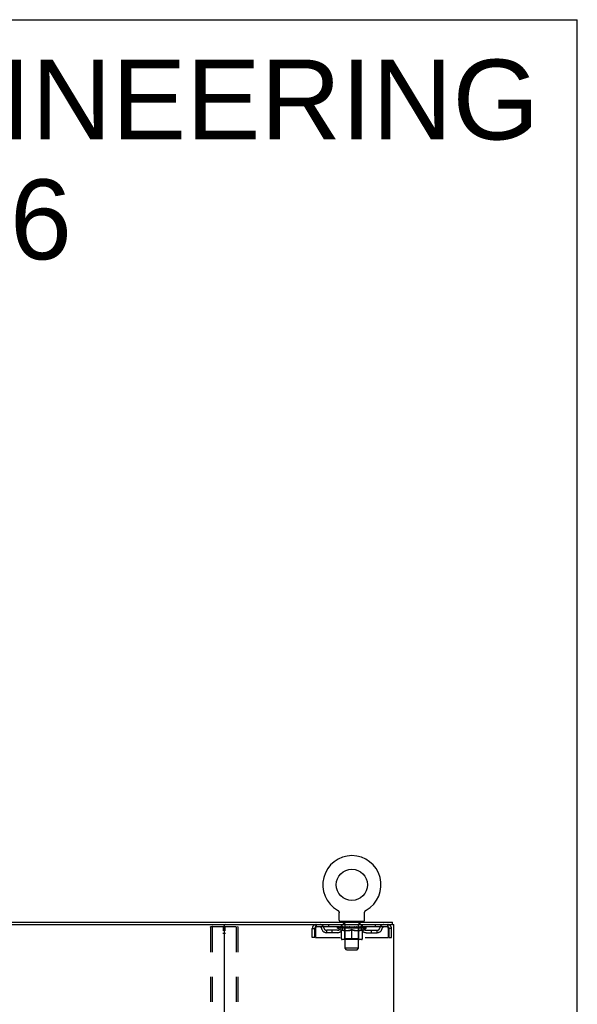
# Model space of a CAD drawing. Header units: inches. Extents: x 0 to 200, y 0 to 129.
# Tile 94 of 94: x 175 to 200, y 86 to 129. Entities that reach past the tile are written whole.
import ezdxf

# ---------------------------------------------------------------- set-up
doc = ezdxf.new("R2010")
doc.units = ezdxf.units.IN
doc.header["$LTSCALE"] = 11
doc.header["$MEASUREMENT"] = 0
doc.linetypes.add('HIDDEN', pattern=[0.2, 0.1, -0.1])
doc.layers.get('0').update_dxf_attribs({"linetype": 'CONTINUOUS'})
for name, color, linetype in [('DEFAULT_2', 8, 'HIDDEN'), ('DIMENSIONS', 7, 'CONTINUOUS'), ('WITNESSMARKS', 7, 'CONTINUOUS')]:
    doc.layers.add(name, color=color, linetype=linetype)
doc.styles.get("Standard").update_dxf_attribs({"font": 'arial.ttf'})

msp = doc.modelspace()

# ---------------------------------------------------------------- linework, layer by layer
at = {"color": 7, "linetype": 'Continuous'}
for p, q in [((0, 129.412), (200, 129.412)), ((200, 0), (200, 129.412)), ((189.392, 90.059), (189.392, 90.059)), ((189.392, 90.059), (189.397, 90.056)), ((189.395, 90.057), (189.394, 90.058)), ((189.397, 90.056), (189.401, 90.054)), ((189.401, 90.054), (189.405, 90.051)), ((189.405, 90.051), (189.409, 90.048)), ((189.409, 90.048), (189.413, 90.045)), ((189.413, 90.045), (189.417, 90.041)), ((189.417, 90.041), (189.421, 90.038)), ((189.421, 90.038), (189.424, 90.034)), ((189.424, 90.034), (189.428, 90.031)), ((189.428, 90.031), (189.431, 90.027)), ((189.431, 90.027), (189.434, 90.023)), ((189.434, 90.023), (189.437, 90.019)), ((189.437, 90.019), (189.44, 90.015)), ((189.44, 90.015), (189.443, 90.01)), ((189.443, 90.01), (189.446, 90.006)), ((189.446, 90.006), (189.448, 90.002)), ((189.448, 90.002), (189.451, 89.997)), ((189.451, 89.997), (189.453, 89.992)), ((189.453, 89.993), (189.455, 89.988)), ((189.455, 89.988), (189.457, 89.983)), ((189.456, 89.983), (189.458, 89.978)), ((189.458, 89.978), (189.46, 89.973)), ((189.46, 89.973), (189.461, 89.968)), ((189.461, 89.969), (189.462, 89.964)), ((189.462, 89.964), (189.463, 89.959)), ((189.463, 89.959), (189.464, 89.954)), ((189.464, 89.954), (189.464, 89.948)), ((189.465, 89.938), (189.465, 89.934)), ((189.465, 89.62), (189.465, 89.934)), ((190.59, 89.943), (190.591, 89.949)), ((190.59, 89.62), (190.59, 89.934)), ((190.591, 89.954), (190.592, 89.959)), ((190.591, 89.948), (190.591, 89.954)), ((190.592, 89.959), (190.593, 89.964)), ((190.593, 89.964), (190.594, 89.969)), ((190.594, 89.968), (190.596, 89.973)), ((190.596, 89.973), (190.597, 89.978)), ((190.597, 89.978), (190.599, 89.983)), ((190.599, 89.983), (190.601, 89.988)), ((190.601, 89.988), (190.603, 89.993)), ((190.603, 89.992), (190.605, 89.997)), ((190.605, 89.997), (190.607, 90.002)), ((190.607, 90.002), (190.61, 90.006)), ((190.609, 90.006), (190.612, 90.01)), ((190.612, 90.01), (190.615, 90.015)), ((190.615, 90.015), (190.618, 90.019)), ((190.618, 90.019), (190.621, 90.023)), ((190.621, 90.023), (190.624, 90.027)), ((190.624, 90.027), (190.628, 90.031)), ((190.627, 90.031), (190.631, 90.034)), ((190.631, 90.034), (190.635, 90.038)), ((190.634, 90.038), (190.638, 90.041)), ((190.638, 90.041), (190.642, 90.045)), ((190.642, 90.045), (190.646, 90.048)), ((190.646, 90.048), (190.65, 90.051)), ((190.65, 90.051), (190.654, 90.054)), ((190.654, 90.054), (190.659, 90.056)), ((190.654, 90.054), (190.656, 90.055)), ((190.659, 90.056), (190.663, 90.059)), ((190.662, 90.058), (190.66, 90.057)), ((159.092, 89.417), (184.422, 89.417)), ((189.528, 89.551), (189.528, 89.521)), ((190.528, 89.551), (189.528, 89.551)), ((190.528, 89.551), (190.528, 89.521)), ((191.82, 89.417), (191.792, 89.417)), ((191.83, 89.417), (191.83, 89.521))]:
    msp.add_line(p, q, dxfattribs=at)
at = {"color": 3, "linetype": 'Continuous'}
for p, q in [((151.684, 89.521), (191.83, 89.521)), ((184.382, 89.377), (184.382, 9.665)), ((184.422, 89.417), (191.792, 89.417)), ((191.82, 89.417), (191.882, 89.417)), ((191.882, 9.625), (191.882, 89.417))]:
    msp.add_line(p, q, dxfattribs=at)
at = {"color": 7, "linetype": 'Continuous'}
for points in [[(189.464, 89.949), (189.465, 89.943), (189.465, 89.938)], [(190.59, 89.934), (190.59, 89.938), (190.59, 89.943)], [(190.59, 89.934), (190.59, 89.938), (190.59, 89.943)]]:
    msp.add_lwpolyline(points, dxfattribs=at)
msp.add_circle((190.028, 91.179), 0.688, dxfattribs=at)
for centre, radius, start, end in [((190.028, 91.179), 1.288, 299.5053, 240.4947), ((184.342, 89.377), 0.04, 0, 90), ((189.534, 89.62), 0.069, 180, 265), ((190.521, 89.62), 0.069, 275, 360)]:
    msp.add_arc(centre, radius, start, end, dxfattribs=at)
at = {"color": 3, "linetype": 'Continuous'}
msp.add_arc((184.422, 89.377), 0.04, 90, 180, dxfattribs=at)
at = {"layer": 'DEFAULT_2', "color": 8, "linetype": 'HIDDEN'}
for p, q in [((189.392, 90.059), (189.392, 90.059)), ((189.4, 90.055), (189.401, 90.054)), ((190.663, 90.059), (190.663, 90.059)), ((183.778, 89.303), (183.778, 9.738)), ((183.799, 89.333), (184.964, 89.333)), ((183.851, 89.303), (183.851, 9.738)), ((184.912, 89.303), (184.912, 9.738)), ((184.986, 89.303), (184.986, 9.738)), ((188.278, 88.854), (188.278, 89.25)), ((188.278, 89.25), (188.382, 89.25)), ((188.382, 88.854), (188.382, 89.25)), ((188.412, 89.25), (188.412, 88.854)), ((188.445, 89.417), (188.445, 89.313)), ((191.611, 89.313), (188.445, 89.313)), ((188.996, 89.417), (188.996, 89.313)), ((189.394, 89.266), (189.394, 89.313)), ((190.661, 89.266), (189.394, 89.266)), ((189.554, 89.155), (189.394, 89.266)), ((189.404, 89.306), (189.404, 89.313)), ((189.413, 89.303), (189.413, 89.306)), ((189.413, 89.303), (190.643, 89.303)), ((189.422, 89.303), (189.422, 89.306)), ((189.422, 89.303), (189.422, 89.306)), ((189.433, 89.306), (189.433, 89.313)), ((189.449, 89.303), (189.449, 89.306)), ((189.451, 89.303), (189.451, 89.306)), ((189.479, 89.306), (189.479, 89.313)), ((189.494, 89.303), (189.494, 89.306)), ((189.496, 89.303), (189.496, 89.306)), ((189.701, 89.306), (189.499, 89.306)), ((189.543, 89.306), (189.543, 89.313)), ((189.544, 89.303), (189.544, 89.306)), ((189.545, 89.303), (189.545, 89.306)), ((189.548, 89.303), (189.548, 89.306)), ((189.555, 89.303), (189.555, 89.306)), ((189.555, 89.303), (189.555, 89.306)), ((189.558, 89.303), (189.558, 89.306)), ((189.562, 89.303), (189.562, 89.307)), ((189.566, 89.303), (189.566, 89.306)), ((189.58, 89.303), (189.58, 89.306)), ((189.59, 89.313), (189.59, 89.417)), ((189.598, 89.303), (189.598, 89.306)), ((189.599, 89.303), (189.599, 89.309)), ((189.619, 89.303), (189.619, 89.306)), ((189.619, 89.303), (189.619, 89.306)), ((189.621, 89.306), (189.621, 89.313)), ((189.625, 89.551), (189.625, 89.521)), ((189.63, 89.303), (189.63, 89.306)), ((189.634, 89.303), (189.634, 89.306)), ((189.644, 89.303), (189.644, 89.306)), ((189.655, 89.303), (189.655, 89.31)), ((189.663, 89.461), (189.663, 89.541)), ((189.67, 89.303), (189.67, 89.306)), ((189.733, 89.451), (189.673, 89.451)), ((189.673, 89.303), (189.673, 89.306)), ((189.701, 89.303), (189.701, 89.306)), ((189.768, 89.306), (189.706, 89.306)), ((189.711, 89.306), (189.711, 89.313)), ((189.715, 88.794), (189.715, 89.263)), ((189.718, 89.303), (189.718, 89.306)), ((189.722, 89.303), (189.722, 89.306)), ((189.728, 88.37), (189.728, 89.441)), ((189.729, 89.303), (189.729, 89.311)), ((189.733, 89.303), (189.733, 89.306)), ((189.744, 89.303), (189.744, 89.306)), ((189.768, 89.303), (189.768, 89.306)), ((189.843, 89.306), (189.783, 89.306)), ((189.804, 89.303), (189.804, 89.306)), ((189.811, 89.306), (189.811, 89.313)), ((189.815, 89.303), (189.815, 89.306)), ((189.817, 89.303), (189.817, 89.312)), ((189.82, 89.303), (189.82, 89.306)), ((189.827, 89.303), (189.827, 89.306)), ((189.843, 89.303), (189.843, 89.306)), ((189.923, 89.306), (189.869, 89.306)), ((189.882, 89.303), (189.882, 89.306)), ((189.913, 89.306), (189.991, 89.311)), ((189.918, 89.306), (189.918, 89.313)), ((189.918, 89.306), (189.918, 89.313)), ((189.918, 89.313), (189.918, 89.313)), ((189.918, 89.303), (189.918, 89.306)), ((189.922, 89.303), (189.922, 89.306)), ((189.923, 89.303), (189.923, 89.306)), ((189.924, 89.303), (189.924, 89.306)), ((189.959, 89.306), (190.023, 89.306)), ((189.964, 89.303), (189.964, 89.306)), ((189.97, 89.306), (189.97, 89.309)), ((189.991, 89.306), (189.991, 89.311)), ((190.007, 89.303), (190.007, 89.306)), ((190.025, 89.306), (190.025, 89.306)), ((190.025, 89.303), (190.025, 89.306)), ((190.025, 89.303), (190.025, 89.306)), ((190.028, 89.306), (190.028, 89.313)), ((190.028, 89.313), (190.142, 89.306)), ((190.03, 89.303), (190.03, 89.306)), ((190.03, 89.303), (190.03, 89.306)), ((190.03, 89.306), (190.03, 89.306)), ((190.048, 89.303), (190.048, 89.306)), ((190.048, 89.306), (190.097, 89.306)), ((190.091, 89.303), (190.091, 89.306)), ((190.132, 89.303), (190.132, 89.306)), ((190.132, 89.303), (190.132, 89.306)), ((190.132, 89.306), (190.187, 89.306)), ((190.133, 89.303), (190.133, 89.306)), ((190.137, 89.306), (190.137, 89.313)), ((190.137, 89.313), (190.138, 89.313)), ((190.137, 89.303), (190.137, 89.306)), ((190.138, 89.306), (190.138, 89.313)), ((190.174, 89.303), (190.174, 89.306)), ((190.213, 89.303), (190.213, 89.306)), ((190.213, 89.306), (190.272, 89.306)), ((190.228, 89.303), (190.228, 89.306)), ((190.235, 89.303), (190.235, 89.306)), ((190.238, 89.303), (190.238, 89.312)), ((190.241, 89.303), (190.241, 89.306)), ((190.244, 89.306), (190.244, 89.313)), ((190.251, 89.303), (190.251, 89.306)), ((190.288, 89.303), (190.288, 89.306)), ((190.288, 89.306), (190.35, 89.306)), ((190.312, 89.303), (190.312, 89.306)), ((190.383, 89.451), (190.323, 89.451)), ((190.323, 89.303), (190.323, 89.306)), ((190.327, 89.303), (190.327, 89.311)), ((190.328, 88.37), (190.328, 89.441)), ((190.333, 89.303), (190.333, 89.306)), ((190.337, 89.303), (190.337, 89.306)), ((190.34, 88.794), (190.34, 89.263)), ((190.344, 89.306), (190.344, 89.313)), ((190.355, 89.303), (190.355, 89.306)), ((190.355, 89.306), (190.556, 89.306)), ((190.382, 89.303), (190.382, 89.306)), ((190.385, 89.303), (190.385, 89.306)), ((190.393, 89.461), (190.393, 89.541)), ((190.4, 89.303), (190.4, 89.31)), ((190.412, 89.303), (190.412, 89.306)), ((190.421, 89.303), (190.421, 89.306)), ((190.425, 89.303), (190.425, 89.306)), ((190.431, 89.551), (190.431, 89.521)), ((190.435, 89.306), (190.435, 89.313)), ((190.436, 89.303), (190.436, 89.306)), ((190.436, 89.303), (190.436, 89.306)), ((190.457, 89.303), (190.457, 89.309)), ((190.457, 89.303), (190.457, 89.306)), ((190.465, 89.313), (190.465, 89.417)), ((190.475, 89.303), (190.475, 89.306)), ((190.489, 89.303), (190.489, 89.306)), ((190.494, 89.303), (190.494, 89.307)), ((190.497, 89.303), (190.497, 89.306)), ((190.5, 89.303), (190.5, 89.306)), ((190.5, 89.303), (190.5, 89.306)), ((190.502, 89.155), (190.661, 89.266)), ((190.508, 89.303), (190.508, 89.306)), ((190.511, 89.303), (190.511, 89.306)), ((190.511, 89.303), (190.511, 89.306)), ((190.513, 89.306), (190.513, 89.313)), ((190.559, 89.303), (190.559, 89.306)), ((190.562, 89.303), (190.562, 89.306)), ((190.576, 89.306), (190.576, 89.313)), ((190.605, 89.303), (190.605, 89.306)), ((190.606, 89.303), (190.606, 89.306)), ((190.623, 89.306), (190.623, 89.313)), ((190.633, 89.303), (190.633, 89.306)), ((190.634, 89.303), (190.634, 89.306)), ((190.643, 89.303), (190.643, 89.306)), ((190.651, 89.306), (190.651, 89.313)), ((190.661, 89.266), (190.661, 89.313)), ((191.059, 89.417), (191.059, 89.313)), ((191.611, 89.313), (191.611, 89.417)), ((191.644, 88.854), (191.644, 89.25)), ((191.674, 88.854), (191.674, 89.25)), ((191.778, 89.25), (191.674, 89.25)), ((191.778, 88.854), (191.778, 89.25)), ((188.382, 88.854), (188.278, 88.854)), ((188.412, 88.854), (191.644, 88.854)), ((188.913, 89.062), (188.913, 89.166)), ((189.396, 89.166), (188.913, 89.166)), ((189.396, 89.062), (188.913, 89.062)), ((189.163, 89.062), (189.163, 89.166)), ((189.554, 89.155), (189.564, 89.155)), ((189.564, 88.792), (189.564, 89.198)), ((189.715, 88.794), (189.675, 88.755)), ((189.706, 89.155), (189.886, 89.155)), ((190.34, 88.794), (189.715, 88.794)), ((190.028, 88.755), (190.028, 89.198)), ((190.169, 89.155), (190.349, 89.155)), ((190.34, 88.794), (190.38, 88.755)), ((190.491, 88.792), (190.491, 89.198)), ((190.491, 89.155), (190.502, 89.155)), ((190.659, 89.166), (191.142, 89.166)), ((190.659, 89.062), (191.142, 89.062)), ((190.892, 89.062), (190.892, 89.166)), ((191.142, 89.062), (191.142, 89.166)), ((191.674, 88.854), (191.778, 88.854)), ((190.454, 88.755), (189.601, 88.755)), ((190.328, 88.37), (189.728, 88.37)), ((189.797, 88.301), (189.728, 88.37)), ((190.259, 88.301), (190.328, 88.37)), ((189.797, 88.301), (190.259, 88.301))]:
    msp.add_line(p, q, dxfattribs=at)
for points in [[(183.778, 89.303), (183.779, 89.311), (183.781, 89.318), (183.784, 89.325), (183.788, 89.329), (183.793, 89.332), (183.799, 89.333)], [(183.873, 89.333), (183.867, 89.332), (183.862, 89.329), (183.858, 89.325), (183.854, 89.318), (183.852, 89.311), (183.851, 89.303)], [(184.912, 89.303), (184.911, 89.311), (184.909, 89.318), (184.906, 89.325), (184.901, 89.329), (184.896, 89.332), (184.891, 89.333)], [(184.964, 89.333), (184.97, 89.332), (184.975, 89.329), (184.979, 89.325), (184.983, 89.318), (184.985, 89.311), (184.986, 89.303)], [(188.445, 89.417), (188.442, 89.416), (188.44, 89.413), (188.438, 89.407), (188.435, 89.4), (188.433, 89.391), (188.43, 89.38), (188.428, 89.368), (188.426, 89.354), (188.423, 89.339), (188.421, 89.322), (188.419, 89.305), (188.416, 89.287), (188.414, 89.269), (188.412, 89.25)], [(188.445, 89.313), (188.442, 89.312), (188.44, 89.311), (188.438, 89.309), (188.435, 89.307), (188.433, 89.303), (188.43, 89.299), (188.428, 89.294), (188.426, 89.289), (188.423, 89.283), (188.421, 89.277), (188.419, 89.271), (188.416, 89.264), (188.414, 89.257), (188.412, 89.25)], [(191.644, 89.25), (191.641, 89.269), (191.639, 89.287), (191.637, 89.305), (191.634, 89.322), (191.632, 89.339), (191.629, 89.354), (191.627, 89.368), (191.625, 89.38), (191.622, 89.391), (191.62, 89.4), (191.618, 89.407), (191.615, 89.413), (191.613, 89.416), (191.611, 89.417)], [(191.644, 89.25), (191.641, 89.257), (191.639, 89.264), (191.637, 89.271), (191.634, 89.277), (191.632, 89.283), (191.629, 89.289), (191.627, 89.294), (191.625, 89.299), (191.622, 89.303), (191.62, 89.307), (191.618, 89.309), (191.615, 89.311), (191.613, 89.312), (191.611, 89.313)], [(189.714, 89.155), (189.689, 89.159), (189.665, 89.165), (189.64, 89.171), (189.615, 89.179), (189.59, 89.188), (189.564, 89.198)], [(189.564, 89.197), (189.589, 89.187), (189.613, 89.179), (189.636, 89.171), (189.66, 89.165), (189.683, 89.159), (189.706, 89.155)], [(190.028, 89.198), (190.002, 89.188), (189.976, 89.179), (189.951, 89.171), (189.926, 89.165), (189.901, 89.159), (189.877, 89.155)], [(189.886, 89.155), (189.91, 89.159), (189.933, 89.165), (189.956, 89.171), (189.98, 89.179), (190.004, 89.187), (190.028, 89.197)], [(190.179, 89.155), (190.154, 89.159), (190.129, 89.165), (190.104, 89.172), (190.079, 89.179), (190.053, 89.188), (190.028, 89.198)], [(190.028, 89.197), (190.052, 89.187), (190.076, 89.179), (190.099, 89.171), (190.123, 89.165), (190.146, 89.159), (190.169, 89.155)], [(190.491, 89.198), (190.465, 89.188), (190.44, 89.179), (190.415, 89.171), (190.39, 89.165), (190.366, 89.159), (190.341, 89.155)], [(190.349, 89.155), (190.372, 89.159), (190.396, 89.165), (190.419, 89.171), (190.443, 89.179), (190.467, 89.188), (190.491, 89.197)]]:
    msp.add_lwpolyline(points, dxfattribs=at)
for centre, radius, start, end in [((188.445, 89.25), 0.167, 90, 180), ((188.445, 89.25), 0.063, 90, 180), ((188.624, 89.25), 0.167, 8.0716, 90), ((188.624, 89.25), 0.0625, 7.9863, 90), ((188.913, 89.291), 0.229, 187.9863, 270), ((188.913, 89.291), 0.125, 188.0716, 270), ((189.396, 89.291), 0.125, 270, 351.9284), ((189.396, 89.291), 0.229, 270, 352.0137), ((189.685, 89.25), 0.167, 90, 171.9284), ((189.534, 89.62), 0.069, 265, 270), ((189.685, 89.25), 0.0625, 90, 172.0137), ((189.653, 89.541), 0.01, 0, 90), ((189.673, 89.461), 0.01, 180, 270), ((189.675, 89.263), 0.0398, 0, 90), ((189.718, 89.441), 0.01, 0, 90), ((190.338, 89.441), 0.01, 90, 180), ((190.38, 89.263), 0.0398, 90, 180), ((190.37, 89.25), 0.167, 8.0716, 90), ((190.371, 89.25), 0.0625, 7.9863, 90), ((190.383, 89.461), 0.01, 270, 360), ((190.403, 89.541), 0.01, 90, 180), ((190.659, 89.291), 0.229, 187.9863, 270), ((190.521, 89.62), 0.069, 270, 275), ((190.659, 89.291), 0.125, 188.0716, 270), ((191.142, 89.291), 0.125, 270, 351.9284), ((191.142, 89.291), 0.229, 270, 352.0137), ((191.431, 89.25), 0.167, 90, 171.9284), ((191.431, 89.25), 0.0625, 90, 172.0137), ((191.611, 89.25), 0.167, 0, 90), ((191.611, 89.25), 0.063, 0, 90), ((189.601, 88.792), 0.0371, 180, 270), ((190.454, 88.792), 0.0371, 270, 360)]:
    msp.add_arc(centre, radius, start, end, dxfattribs=at)
for centre, major_axis, ratio, start_param, end_param in [((190.028, 89.313), (0.633, 0.007), 0.05963, 2.96643, 3.140963), ((189.375, 89.301), (0.198, 0), 0.060556, 0.430652, 1.470503), ((190.028, 89.313), (0.633, 0), 0.060556, 3.141593, 3.316126), ((189.375, 89.294), (0.198, 0.002), 0.05963, 1.376596, 1.469874), ((190.028, 89.313), (0.633, 0.013), 0.05688, 2.791345, 2.965878), ((189.35, 89.301), (0.198, 0.002), 0.05963, 0.25549, 1.295341), ((189.419, 89.301), (0.198, -0.002), 0.05963, 0.605815, 1.645666), ((190.028, 89.313), (0.633, -0.007), 0.05963, -2.96643, -2.791898), ((189.419, 89.294), (0.198, 0), 0.060556, 1.551758, 1.645036), ((189.35, 89.294), (0.198, 0.004), 0.05688, 1.20151, 1.294789), ((189.42, 89.296), (0.164, 0.002), 0.05963, 1.065228, 1.614276), ((189.4, 89.296), (0.164, 0.003), 0.05688, 0.890143, 1.43919), ((189.458, 89.296), (0.164, 0), 0.060556, 1.240391, 1.789438), ((190.028, 89.313), (0.633, 0.019), 0.052395, 2.616403, 2.790936), ((189.347, 89.301), (0.198, 0.004), 0.05688, 0.080405, 1.120256), ((189.481, 89.301), (0.198, -0.004), 0.05688, 0.7809, 1.820751), ((190.028, 89.313), (0.633, -0.013), 0.05688, -2.791345, -2.616812), ((189.481, 89.294), (0.198, -0.002), 0.05963, 1.72692, 1.820198), ((189.347, 89.294), (0.198, 0.006), 0.052395, 1.026568, 1.119847), ((189.399, 89.296), (0.164, 0.005), 0.052395, 0.715201, 1.264248), ((189.514, 89.296), (0.164, -0.002), 0.05963, 1.415553, 1.9646), ((190.028, 89.313), (0.633, 0.025), 0.046319, 2.441654, 2.616187), ((189.561, 89.301), (0.198, -0.006), 0.052395, 0.955842, 1.995693), ((190.028, 89.313), (0.633, -0.019), 0.052395, -2.616403, -2.44187), ((189.363, 89.301), (0.198, 0.006), 0.052395, -0.094537, 0.945314), ((189.561, 89.294), (0.198, -0.004), 0.05688, 1.902006, 1.995284), ((189.363, 89.294), (0.198, 0.008), 0.046319, 0.851819, 0.945098), ((189.418, 89.296), (0.164, 0.006), 0.046319, 0.540452, 1.089499), ((189.585, 89.296), (0.164, -0.003), 0.05688, 1.590638, 2.139686), ((190.028, 89.313), (0.633, 0.029), 0.038841, 2.267123, 2.441656), ((189.654, 89.301), (0.198, -0.008), 0.046319, 1.130591, 2.170442), ((189.401, 89.301), (0.198, 0.008), 0.046319, -0.269286, 0.770565), ((190.028, 89.313), (0.633, -0.025), 0.046319, -2.441654, -2.267121), ((189.654, 89.294), (0.198, -0.006), 0.052395, 2.076947, 2.170226), ((189.401, 89.294), (0.198, 0.009), 0.038841, 0.677289, 0.770567), ((189.455, 89.296), (0.164, 0.008), 0.038841, 0.365921, 0.914969), ((189.669, 89.296), (0.164, -0.005), 0.052395, 1.76558, 2.314627), ((190.028, 89.313), (0.633, 0.033), 0.030195, 2.09281, 2.267343), ((189.759, 89.301), (0.198, -0.009), 0.038841, 1.305122, 2.344973), ((189.457, 89.301), (0.198, 0.009), 0.038841, -0.443817, 0.596034), ((190.028, 89.313), (0.633, -0.029), 0.038841, -2.267123, -2.092591), ((189.759, 89.294), (0.198, -0.008), 0.046319, 2.251696, 2.344975), ((189.457, 89.294), (0.198, 0.01), 0.030195, 0.502975, 0.596254), ((189.509, 89.296), (0.164, 0.009), 0.030195, 0.191608, 0.740655), ((189.765, 89.296), (0.164, -0.006), 0.046319, 1.940329, 2.489376), ((189.53, 89.301), (0.198, 0.01), 0.030195, -0.61813, 0.421721), ((190.028, 89.313), (0.633, 0.036), 0.020645, 1.918687, 2.09322), ((189.872, 89.301), (0.198, -0.01), 0.030195, 1.479435, 2.519286), ((190.028, 89.313), (0.633, -0.033), 0.030195, -2.09281, -1.918277), ((189.872, 89.294), (0.198, -0.009), 0.038841, 2.426227, 2.519505), ((189.53, 89.294), (0.198, 0.011), 0.020645, 0.328852, 0.422131), ((189.579, 89.296), (0.164, 0.009), 0.020645, 0.017485, 0.566532), ((189.868, 89.296), (0.164, -0.008), 0.038841, 2.11486, 2.663907), ((189.619, 89.301), (0.198, 0.011), 0.020645, -0.792253, 0.247598), ((190.028, 89.313), (0.633, 0.038), 0.010478, 1.744704, 1.919237), ((189.99, 89.301), (0.198, -0.011), 0.020645, 1.653558, 2.693409), ((190.028, 89.313), (0.633, -0.036), 0.020645, -1.918687, -1.744154), ((189.99, 89.294), (0.198, -0.01), 0.030195, 2.60054, 2.693819), ((189.619, 89.294), (0.198, 0.012), 0.010478, 0.154869, 0.248148), ((189.663, 89.296), (0.164, 0.01), 0.010478, 6.126688, 6.675735), ((189.977, 89.296), (0.164, -0.009), 0.030195, 2.289173, 2.83822), ((189.72, 89.301), (0.198, 0.012), 0.010478, -0.966236, -0.000846), ((190.108, 89.301), (0.198, -0.012), 0.010478, 1.827541, 2.867392), ((190.028, 89.313), (0.633, -0.038), 0.010478, -1.744704, -1.570171), ((190.108, 89.294), (0.198, -0.011), 0.020645, 2.774664, 2.867942), ((190.086, 89.296), (0.164, -0.009), 0.020645, 2.463296, 3.012344), ((189.947, 89.301), (0.198, 0.012), 0.010478, 0.274201, 1.314052), ((189.861, 89.296), (0.164, 0.01), 0.010478, -0.000298, 0.504314), ((189.83, 89.294), (0.198, 0.012), 0.010478, 0.192946, 0.399283), ((190.028, 89.313), (0.633, 0.038), 0.010478, -1.578586, -1.396888), ((190.225, 89.294), (0.198, -0.012), 0.010478, 2.948646, 3.041925), ((190.194, 89.296), (0.164, -0.01), 0.010478, 2.637279, 3.142076), ((190.066, 89.301), (0.198, 0.011), 0.020645, 0.448184, 1.488034), ((189.969, 89.296), (0.164, 0.009), 0.020645, 0.129249, 0.678296), ((189.947, 89.294), (0.198, 0.011), 0.020645, 0.273651, 0.366929), ((190.335, 89.301), (0.198, -0.012), 0.010478, -3.140747, -2.175357), ((190.028, 89.313), (0.633, 0.036), 0.020645, -1.397439, -1.222906), ((190.028, 89.313), (0.633, -0.038), 0.010478, 1.222355, 1.396888), ((190.183, 89.301), (0.198, 0.01), 0.030195, 0.622307, 1.662158), ((190.079, 89.296), (0.164, 0.009), 0.030195, 0.303372, 0.852419), ((190.392, 89.296), (0.164, -0.01), 0.010478, 2.749043, 3.29809), ((190.436, 89.301), (0.198, -0.011), 0.020645, 2.893995, 3.933846), ((190.066, 89.294), (0.198, 0.01), 0.030195, 0.447774, 0.541052), ((190.436, 89.294), (0.198, -0.012), 0.010478, 2.893445, 2.986723), ((190.028, 89.313), (0.633, 0.033), 0.030195, -1.223315, -1.048783), ((190.028, 89.313), (0.633, -0.036), 0.020645, 1.048373, 1.222906), ((190.296, 89.301), (0.198, 0.009), 0.038841, 0.79662, 1.836471), ((190.187, 89.296), (0.164, 0.008), 0.038841, 0.477686, 1.026733), ((190.476, 89.296), (0.164, -0.009), 0.020645, 2.57506, 3.124108), ((190.525, 89.301), (0.198, -0.01), 0.030195, 2.719872, 3.759723), ((190.401, 89.301), (0.198, 0.008), 0.046319, 0.971151, 2.011002), ((190.183, 89.294), (0.198, 0.009), 0.038841, 0.622087, 0.715366), ((190.525, 89.294), (0.198, -0.011), 0.020645, 2.719462, 2.812741), ((190.028, 89.313), (0.633, 0.029), 0.038841, -1.049002, -0.874469), ((190.028, 89.313), (0.633, -0.033), 0.030195, 0.87425, 1.048783), ((190.29, 89.296), (0.164, 0.006), 0.046319, 0.652216, 1.201263), ((190.495, 89.301), (0.198, 0.006), 0.052395, 1.1459, 2.185751), ((190.546, 89.296), (0.164, -0.009), 0.030195, 2.400937, 2.949985), ((190.598, 89.301), (0.198, -0.009), 0.038841, 2.545558, 3.585409), ((190.386, 89.296), (0.164, 0.005), 0.052395, 0.826965, 1.376012), ((190.296, 89.294), (0.198, 0.008), 0.046319, 0.796618, 0.889896), ((190.598, 89.294), (0.198, -0.01), 0.030195, 2.545339, 2.638617), ((190.574, 89.301), (0.198, 0.004), 0.05688, 1.320842, 2.360692), ((190.028, 89.313), (0.633, 0.025), 0.046319, -0.874471, -0.699939), ((190.028, 89.313), (0.633, -0.029), 0.038841, 0.699936, 0.874469), ((190.655, 89.301), (0.198, -0.008), 0.046319, 2.371028, 3.410879), ((190.6, 89.296), (0.164, -0.008), 0.038841, 2.226624, 2.775671), ((190.637, 89.301), (0.198, 0.002), 0.05963, 1.495927, 2.535778), ((190.471, 89.296), (0.164, 0.003), 0.05688, 1.001907, 1.550954), ((190.692, 89.301), (0.198, -0.006), 0.052395, 2.196279, 3.23613), ((190.637, 89.296), (0.164, -0.006), 0.046319, 2.052093, 2.601141), ((190.401, 89.294), (0.198, 0.006), 0.052395, 0.971367, 1.064645), ((190.655, 89.294), (0.198, -0.009), 0.038841, 2.371026, 2.464304), ((190.681, 89.301), (0.198, 0), 0.060556, 1.671089, 2.71094), ((190.709, 89.301), (0.198, -0.004), 0.05688, 2.021337, 3.061188), ((190.028, 89.313), (0.633, 0.019), 0.052395, -0.699723, -0.52519), ((190.028, 89.313), (0.633, -0.025), 0.046319, 0.525406, 0.699939), ((190.705, 89.301), (0.198, -0.002), 0.05963, 1.846251, 2.886102), ((190.542, 89.296), (0.164, 0.002), 0.05963, 1.176993, 1.72604), ((190.656, 89.296), (0.164, -0.005), 0.052395, 1.877344, 2.426392), ((190.597, 89.296), (0.164, 0), 0.060556, 1.352155, 1.901202), ((190.655, 89.296), (0.164, -0.003), 0.05688, 1.702402, 2.25145), ((190.635, 89.296), (0.164, -0.002), 0.05963, 1.527317, 2.076364), ((190.495, 89.294), (0.198, 0.004), 0.05688, 1.146309, 1.239587), ((190.692, 89.294), (0.198, -0.008), 0.046319, 2.196495, 2.289773), ((190.028, 89.313), (0.633, 0.013), 0.05688, -0.524781, -0.350248), ((190.028, 89.313), (0.633, -0.019), 0.052395, 0.350657, 0.52519), ((190.574, 89.294), (0.198, 0.002), 0.05963, 1.321394, 1.414673), ((190.709, 89.294), (0.198, -0.006), 0.052395, 2.021746, 2.115024), ((190.028, 89.313), (0.633, 0.007), 0.05963, -0.349695, -0.175162), ((190.028, 89.313), (0.633, -0.013), 0.05688, 0.175715, 0.350248), ((190.637, 89.294), (0.198, 0), 0.060556, 1.496556, 1.589835), ((190.705, 89.294), (0.198, -0.004), 0.05688, 1.846804, 1.940083), ((190.681, 89.294), (0.198, -0.002), 0.05963, 1.671719, 1.764997), ((190.028, 89.313), (0.633, 0), 0.060556, -0.174533, 0), ((190.028, 89.313), (0.633, -0.007), 0.05963, 0.000629, 0.175162)]:
    msp.add_ellipse(centre, major_axis=major_axis, ratio=ratio, start_param=start_param, end_param=end_param, dxfattribs=at)
at = {"layer": 'WITNESSMARKS', "color": 40, "linetype": 'Continuous'}
for p, q in [((184.319, 89.292), (184.444, 89.292)), ((184.319, 89.229), (184.444, 89.229)), ((184.319, 89.167), (184.444, 89.167)), ((184.319, 89.042), (184.444, 89.042))]:
    msp.add_line(p, q, dxfattribs=at)

# ---------------------------------------------------------------- texts
at = {"layer": 'DIMENSIONS', "color": 2, "linetype": 'Continuous', "insert": (153.666, 127.647), "char_height": 3.52941, "width": 89.14061, "attachment_point": 2, "line_spacing_factor": 0.9}
msp.add_mtext('SAGINAW CONTROL & ENGINEERING\\PSCE-N80RX4018SS6', dxfattribs=at)

doc.saveas('drawing.dxf')
